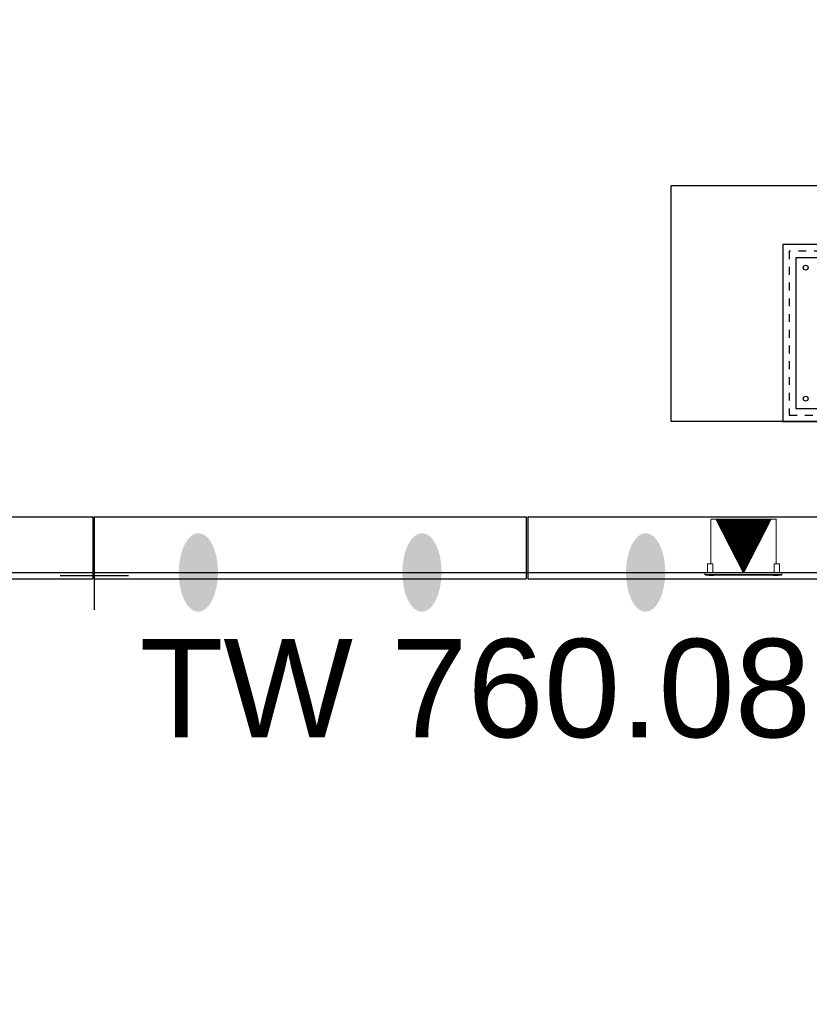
# Model space of a CAD drawing. Header units: feet. Extents: x 0 to 152508, y 0 to 59424.
# Tile 86 of 105: x 152329 to 152339, y 59397 to 59410. Entities that reach past the tile are written whole.
import ezdxf
from ezdxf import colors
from ezdxf.entities.mleader import LeaderData, LeaderLine
from ezdxf.math import Vec2, Vec3

# ---------------------------------------------------------------- set-up
doc = ezdxf.new("R2010")
doc.units = ezdxf.units.FT
doc.header["$LTSCALE"] = 0.05
doc.header["$MEASUREMENT"] = 0
doc.linetypes.add('Bridge plan$0$DGN Style 2', pattern=[26.762396, 16.057438, -10.704959])
doc.linetypes.add('Trellis Base$0$DASHED', pattern=[0.75, 0.5, -0.25])
for name, color, linetype, lineweight in [('Bridge plan$0$BR_P_Rail_Object', 251, 'Continuous', 30), ('Bridge plan$0$BR_P_Slab_Object', 2, 'Continuous', 30), ('Bridge plan$0$LT_P_Luminaires', 252, 'Continuous', 0), ('Bridge plan$0$new FSB deck grid - PV_P_Curb', 1, 'Continuous', 13), ('Bridge plan$0$VG_P_Cells', 252, 'Continuous', 13), ('Bridge plan$0$VG_P_Landscape_Limits', 252, 'Continuous', 0)]:
    doc.layers.add(name, color=color, linetype=linetype, lineweight=lineweight)
for name, color, linetype in [('L-ANNO-NOTE', 30, 'Continuous'), ('Trellis Base$0$L-ANNO-NOTE', 30, 'Continuous'), ('Trellis Base$0$L-SITE-FOUNDATION', 2, 'Continuous'), ('Trellis Base$0$L-SITE-STEEL COLUMN', 1, 'Continuous')]:
    doc.layers.add(name, color=color, linetype=linetype)
doc.styles.add('ARIAL', font='arial.ttf', dxfattribs={"width": 0.9})
doc.styles.add('Trellis Base$0$ARIAL', font='arial.ttf', dxfattribs={"width": 0.9})

# ---------------------------------------------------------------- blocks, each defined once
blk = doc.blocks.new('Bridge plan$0$WALL LIGHT PLAN_1')
at = {"layer": 'Bridge plan$0$LT_P_Luminaires', "linetype": 'Bridge plan$0$DGN Style 2'}
for p, q in [((-0.1996, 0.0831), (-0.1646, 0.3304)), ((-0.1646, 0.3304), (-0.1632, 0.3407)), ((-0.1632, 0.3407), (-0.1603, 0.3613)), ((-0.1543, 0.3658), (-0.1319, 0.3626)), ((-0.1543, 0.3658), (-0.1319, 0.3626)), ((-0.1319, 0.3626), (-0.0981, 0.3578)), ((-0.0981, 0.3578), (0.1935, 0.3166)), ((0.1935, 0.3166), (0.2273, 0.3118)), ((0.2498, 0.2718), (0.2148, 0.0245)), ((0.2273, 0.3118), (0.2497, 0.3087)), ((0.2273, 0.3118), (0.2497, 0.3087)), ((0.2498, 0.2718), (0.2513, 0.2821)), ((0.2513, 0.2821), (0.2542, 0.3027)), ((-0.221, 0.0834), (-0.2279, 0.0349)), ((-0.218, 0.0857), (-0.2051, 0.0839)), ((-0.2051, 0.0839), (-0.1885, 0.0815)), ((-0.188, 0.0664), (-0.1863, 0.0785)), ((-0.2438, 0.0335), (-0.2454, 0.0221)), ((-0.2454, 0.0221), (0.2419, -0.0468)), ((-0.2412, 0.0165), (-0.2454, 0.0221)), ((-0.2438, 0.0335), (0.2435, -0.0354)), ((0.2363, -0.051), (-0.2412, 0.0165)), ((-0.2344, 0.0321), (-0.2343, 0.0331)), ((-0.2343, 0.0331), (-0.224, 0.0317)), ((-0.224, 0.0317), (-0.2241, 0.0307)), ((-0.224, 0.0317), (0.224, -0.0317)), ((-0.2223, 0.0134), (-0.2225, 0.0116)), ((-0.2074, 0.0094), (-0.2225, 0.0116)), ((-0.2217, 0.0138), (-0.2223, 0.0134)), ((-0.2072, 0.0112), (-0.2223, 0.0134)), ((-0.1923, 0.0073), (-0.2074, 0.0094)), ((-0.1921, 0.0091), (-0.2072, 0.0112)), ((-0.1945, 0.0305), (-0.1908, 0.0564)), ((-0.1921, 0.0091), (-0.1925, 0.0096)), ((-0.1923, 0.0073), (-0.1921, 0.0091)), ((0.199, 0.0013), (0.1954, -0.0246)), ((0.2007, 0.0238), (0.199, 0.0116)), ((0.2037, 0.0261), (0.2203, 0.0237)), ((0.2203, 0.0237), (0.2332, 0.0219)), ((0.2286, -0.0296), (0.2355, 0.0189)), ((0.187, -0.0445), (0.1868, -0.0463)), ((0.2019, -0.0484), (0.1868, -0.0463)), ((0.1876, -0.0441), (0.187, -0.0445)), ((0.2021, -0.0467), (0.187, -0.0445)), ((0.1872, -0.0444), (0.1872, -0.0441)), ((0.217, -0.0506), (0.2019, -0.0484)), ((0.2172, -0.0488), (0.2021, -0.0467)), ((0.2172, -0.0488), (0.2168, -0.0482)), ((0.217, -0.0506), (0.2172, -0.0488)), ((0.2238, -0.0327), (0.224, -0.0317)), ((0.224, -0.0317), (0.2343, -0.0331)), ((0.2343, -0.0331), (0.2342, -0.0341)), ((0.2419, -0.0468), (0.2363, -0.051)), ((0.2435, -0.0354), (0.2419, -0.0468))]:
    blk.add_line(p, q, dxfattribs=at)
at = {"layer": 'Bridge plan$0$LT_P_Luminaires', "linetype": 'Bridge plan$0$DGN Style 2', "extrusion": (0, 0, -1), "flags": 128}
blk.add_lwpolyline([(0.1925, 0.0279), (0.1932, 0.0274), (0.1935, 0.0274)], dxfattribs=at)
at = {"layer": 'Bridge plan$0$LT_P_Luminaires', "linetype": 'Bridge plan$0$DGN Style 2'}
for centre, radius, start, end in [((-0.1551, 0.3606), 0.00525, 81.95, 171.95), ((0.249, 0.3035), 0.00525, 351.95, 81.95), ((-0.2184, 0.0831), 0.00267, 81.95, 171.95), ((-0.1381, 0.0465), 0.0537, 158.33012, 169.36715), ((-0.1889, 0.0789), 0.00267, 351.95, 81.95), ((-0.2305, 0.0353), 0.00267, 261.95, 351.95), ((-0.1928, 0.0297), 0.00245, 166.52476, 255.22723), ((-0.1951, 0.0312), 0.000856, 262.93255, 314.90953), ((-0.1913, 0.0309), 0.00326, 186.85341, 247.04629), ((0.1716, 0.0065), 0.0279, 349.36156, 10.59668), ((0.2034, 0.0234), 0.00267, 81.95, 171.95), ((0.2328, 0.0193), 0.00267, 351.95, 81.95), ((0.1923, -0.0233), 0.00326, 276.85383, 337.04617), ((0.1938, -0.0263), 0.00114, 193.83665, 250.47485), ((0.1961, -0.0242), 0.000851, 208.80795, 261.15081), ((0.2312, -0.03), 0.00267, 171.95, 261.95)]:
    blk.add_arc(centre, radius, start, end, dxfattribs=at)
blk = doc.blocks.new('*X77')
at = {"layer": 'Bridge plan$0$LT_P_Luminaires', "linetype": 'Bridge plan$0$DGN Style 2'}
for p, q in [((1828197.247, 711783.119), (1828197.538, 711783.239)), ((1828197.269, 711783.135), (1828197.537, 711783.245)), ((1828197.291, 711783.151), (1828197.536, 711783.252)), ((1828197.313, 711783.167), (1828197.536, 711783.258)), ((1828197.336, 711783.183), (1828197.535, 711783.264)), ((1828197.358, 711783.199), (1828197.534, 711783.271)), ((1828197.38, 711783.214), (1828197.533, 711783.277)), ((1828197.403, 711783.23), (1828197.532, 711783.283)), ((1828197.425, 711783.246), (1828197.531, 711783.29)), ((1828197.447, 711783.262), (1828197.53, 711783.296)), ((1828197.47, 711783.278), (1828197.529, 711783.303)), ((1828197.492, 711783.294), (1828197.528, 711783.309)), ((1828197.514, 711783.31), (1828197.527, 711783.315)), ((1828196.912, 711782.88), (1828197.552, 711783.143)), ((1828196.913, 711782.874), (1828197.553, 711783.137)), ((1828196.922, 711782.871), (1828197.554, 711783.13)), ((1828196.931, 711782.868), (1828197.555, 711783.124)), ((1828196.934, 711782.896), (1828197.551, 711783.15)), ((1828196.94, 711782.865), (1828197.556, 711783.118)), ((1828196.957, 711782.912), (1828197.55, 711783.156)), ((1828196.979, 711782.928), (1828197.549, 711783.162)), ((1828197.001, 711782.944), (1828197.549, 711783.169)), ((1828197.024, 711782.96), (1828197.548, 711783.175)), ((1828197.046, 711782.976), (1828197.547, 711783.181)), ((1828197.068, 711782.992), (1828197.546, 711783.188)), ((1828197.09, 711783.008), (1828197.545, 711783.194)), ((1828197.113, 711783.023), (1828197.544, 711783.201)), ((1828197.135, 711783.039), (1828197.543, 711783.207)), ((1828197.157, 711783.055), (1828197.542, 711783.213)), ((1828197.18, 711783.071), (1828197.541, 711783.22)), ((1828197.202, 711783.087), (1828197.54, 711783.226)), ((1828197.224, 711783.103), (1828197.539, 711783.232)), ((1828196.949, 711782.861), (1828197.557, 711783.111)), ((1828196.958, 711782.858), (1828197.558, 711783.105)), ((1828196.967, 711782.855), (1828197.559, 711783.099)), ((1828196.976, 711782.852), (1828197.56, 711783.092)), ((1828196.984, 711782.849), (1828197.561, 711783.086)), ((1828196.993, 711782.846), (1828197.561, 711783.079)), ((1828197.002, 711782.843), (1828197.562, 711783.073)), ((1828197.011, 711782.84), (1828197.563, 711783.067)), ((1828197.02, 711782.837), (1828197.564, 711783.06)), ((1828197.029, 711782.834), (1828197.565, 711783.054)), ((1828197.038, 711782.831), (1828197.566, 711783.048)), ((1828197.047, 711782.828), (1828197.567, 711783.041)), ((1828197.056, 711782.824), (1828197.568, 711783.035)), ((1828197.065, 711782.821), (1828197.569, 711783.028)), ((1828197.074, 711782.818), (1828197.57, 711783.022)), ((1828197.083, 711782.815), (1828197.571, 711783.016)), ((1828197.092, 711782.812), (1828197.572, 711783.009)), ((1828197.101, 711782.809), (1828197.573, 711783.003)), ((1828197.11, 711782.806), (1828197.574, 711782.997)), ((1828197.119, 711782.803), (1828197.574, 711782.99)), ((1828197.128, 711782.8), (1828197.575, 711782.984)), ((1828197.137, 711782.797), (1828197.576, 711782.977)), ((1828197.146, 711782.794), (1828197.577, 711782.971)), ((1828197.154, 711782.791), (1828197.578, 711782.965)), ((1828197.163, 711782.787), (1828197.579, 711782.958)), ((1828197.172, 711782.784), (1828197.58, 711782.952)), ((1828197.181, 711782.781), (1828197.581, 711782.946)), ((1828197.19, 711782.778), (1828197.582, 711782.939)), ((1828197.199, 711782.775), (1828197.583, 711782.933)), ((1828197.208, 711782.772), (1828197.584, 711782.926)), ((1828197.217, 711782.769), (1828197.585, 711782.92)), ((1828197.226, 711782.766), (1828197.586, 711782.914)), ((1828197.235, 711782.763), (1828197.586, 711782.907)), ((1828197.244, 711782.76), (1828197.587, 711782.901)), ((1828197.253, 711782.757), (1828197.588, 711782.894)), ((1828197.262, 711782.754), (1828197.589, 711782.888)), ((1828197.271, 711782.751), (1828197.59, 711782.882)), ((1828197.28, 711782.747), (1828197.591, 711782.875)), ((1828197.289, 711782.744), (1828197.592, 711782.869)), ((1828197.298, 711782.741), (1828197.593, 711782.863)), ((1828197.307, 711782.738), (1828197.594, 711782.856)), ((1828197.316, 711782.735), (1828197.595, 711782.85)), ((1828197.324, 711782.732), (1828197.596, 711782.843)), ((1828197.333, 711782.729), (1828197.597, 711782.837)), ((1828197.342, 711782.726), (1828197.598, 711782.831)), ((1828197.351, 711782.723), (1828197.599, 711782.824)), ((1828197.36, 711782.72), (1828197.599, 711782.818)), ((1828197.369, 711782.717), (1828197.6, 711782.812)), ((1828197.378, 711782.714), (1828197.601, 711782.805)), ((1828197.387, 711782.71), (1828197.602, 711782.799)), ((1828197.396, 711782.707), (1828197.603, 711782.792)), ((1828197.405, 711782.704), (1828197.604, 711782.786)), ((1828197.414, 711782.701), (1828197.605, 711782.78)), ((1828197.423, 711782.698), (1828197.606, 711782.773)), ((1828197.432, 711782.695), (1828197.607, 711782.767)), ((1828197.441, 711782.692), (1828197.608, 711782.761)), ((1828197.45, 711782.689), (1828197.609, 711782.754)), ((1828197.459, 711782.686), (1828197.61, 711782.748)), ((1828197.468, 711782.683), (1828197.611, 711782.741)), ((1828197.477, 711782.68), (1828197.611, 711782.735)), ((1828197.486, 711782.677), (1828197.612, 711782.729)), ((1828197.494, 711782.674), (1828197.613, 711782.722)), ((1828197.503, 711782.67), (1828197.614, 711782.716)), ((1828197.512, 711782.667), (1828197.615, 711782.71)), ((1828197.521, 711782.664), (1828197.616, 711782.703)), ((1828197.53, 711782.661), (1828197.617, 711782.697)), ((1828197.539, 711782.658), (1828197.618, 711782.69)), ((1828197.548, 711782.655), (1828197.619, 711782.684)), ((1828197.557, 711782.652), (1828197.62, 711782.678)), ((1828197.566, 711782.649), (1828197.621, 711782.671)), ((1828197.575, 711782.646), (1828197.622, 711782.665)), ((1828197.584, 711782.643), (1828197.623, 711782.659)), ((1828197.593, 711782.64), (1828197.623, 711782.652)), ((1828197.602, 711782.637), (1828197.624, 711782.646)), ((1828197.611, 711782.633), (1828197.625, 711782.639)), ((1828197.62, 711782.63), (1828197.626, 711782.633))]:
    blk.add_line(p, q, dxfattribs=at)
blk = doc.blocks.new('Bridge plan')
at = {"layer": 'Bridge plan$0$BR_P_Rail_Object', "lineweight": -3}
h = blk.add_hatch(color=256, dxfattribs=at)
edge = h.paths.add_edge_path(flags=0)
edge.add_ellipse((1828070.433, 711604.226), major_axis=(0.002, 0.5), ratio=0.5, start_angle=0, end_angle=360)
h = blk.add_hatch(color=256, dxfattribs=at)
edge = h.paths.add_edge_path(flags=0)
edge.add_ellipse((1828073.276, 711604.226), major_axis=(0.002, 0.5), ratio=0.5, start_angle=0, end_angle=360)
h = blk.add_hatch(color=256, dxfattribs=at)
edge = h.paths.add_edge_path(flags=0)
edge.add_ellipse((1828076.12, 711604.226), major_axis=(0.002, 0.5), ratio=0.5, start_angle=0, end_angle=360)
at = {"layer": 'Bridge plan$0$BR_P_Slab_Object', "lineweight": -3, "extrusion": (0, 0, -1)}
blk.add_arc((-1828092.207, 711610.232), 45, 273.4727, 1.2993, dxfattribs=at)
at = {"layer": 'Bridge plan$0$LT_P_Luminaires', "lineweight": -3, "flags": 128}
blk.add_lwpolyline([(1828077.364, 711604.226), (1828077.015, 711604.904), (1828077.713, 711604.904)], close=True, dxfattribs=at)
at = {"layer": 'Bridge plan$0$new FSB deck grid - PV_P_Curb', "lineweight": -3, "extrusion": (0, 0, -1)}
blk.add_arc((-1828092.207, 711610.232), 44.5, 273.7491, 1.2993, dxfattribs=at)
at = {"layer": 'Bridge plan$0$VG_P_Cells', "lineweight": -3}
for p, q in [((1828062.101, 711604.935), (1828069.09, 711604.935)), ((1828069.09, 711604.935), (1828069.09, 711604.143)), ((1828069.11, 711604.935), (1828069.11, 711604.143)), ((1828069.11, 711604.935), (1828074.599, 711604.935)), ((1828074.599, 711604.935), (1828074.599, 711604.143)), ((1828074.62, 711604.935), (1828074.62, 711604.143)), ((1828074.62, 711604.935), (1828081.608, 711604.935)), ((1828063.601, 711604.143), (1828069.09, 711604.143)), ((1828069.11, 711604.143), (1828074.599, 711604.143)), ((1828074.62, 711604.143), (1828080.108, 711604.143))]:
    blk.add_line(p, q, dxfattribs=at)
at = {"layer": 'Bridge plan$0$VG_P_Landscape_Limits', "lineweight": -3, "ltscale": 12}
blk.add_line((1828063.601, 711604.226), (1828080.108, 711604.226), dxfattribs=at)
at = {"layer": 'Bridge plan$0$LT_P_Luminaires', "lineweight": -3, "extrusion": (0, 0, -1), "xscale": 1.989670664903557, "yscale": 1.989670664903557, "zscale": 1.989670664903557, "rotation": 8.050230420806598}
blk.add_blockref('Bridge plan$0$WALL LIGHT PLAN_1', (-1828077.364, 711604.226), dxfattribs=at)
at = {"layer": 'Bridge plan$0$LT_P_Luminaires', "lineweight": -3, "rotation": 81.7392783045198}
blk.add_blockref('*X77', (2269803.818, -1199891.662), dxfattribs=at)
blk = doc.blocks.new('SpotElev')
at = {"color": 11, "linetype": 'Continuous'}
for points in [[(0, 0.02217), (0, -0.02111)], [(0.02164, 0.00053), (-0.02164, 0.00053)]]:
    blk.add_lwpolyline(points, dxfattribs=at)
at = {"color": 11, "linetype": 'Continuous', "style": 'ARIAL'}
blk.add_attdef('SPOT', (0.03067, 0.0103, -465.895), '', height=0.0625, dxfattribs=at)
blk = doc.blocks.new('Trellis Base')
at = {"layer": 'Trellis Base$0$L-SITE-FOUNDATION'}
for points in [[(152340.383, 59404.88), (152337.383, 59404.88), (152337.383, 59407.88), (152340.383, 59407.88)], [(152338.8, 59407.13), (152338.8, 59404.88), (152340.383, 59404.88), (152340.383, 59407.13)]]:
    blk.add_lwpolyline(points, close=True, dxfattribs=at)
at = {"layer": 'Trellis Base$0$L-SITE-FOUNDATION', "linetype": 'Trellis Base$0$DASHED'}
blk.add_lwpolyline([(152338.883, 59407.047), (152338.883, 59404.963), (152340.3, 59404.963), (152340.3, 59407.047)], close=True, dxfattribs=at)
at = {"layer": 'Trellis Base$0$L-SITE-STEEL COLUMN'}
blk.add_lwpolyline([(152338.966, 59406.963), (152338.966, 59405.047), (152340.216, 59405.047), (152340.216, 59406.963)], close=True, dxfattribs=at)
for centre in [(152339.091, 59406.838), (152339.091, 59405.172)]:
    blk.add_circle(centre, 0.0312, dxfattribs=at)
blk.add_blockref('Bridge plan', (-1675739.063, -652201.263))
at = {"layer": 'Trellis Base$0$L-ANNO-NOTE'}
ml = blk.add_multileader_mtext('Standard', dxfattribs=at)
ml.set_content('W. LIVINGSTON AVENUE', color=11, style='Trellis Base$0$ARIAL')
ml.set_leader_properties()
ml.build(insert=Vec2(0, 0))
ml.multileader.update_dxf_attribs({"has_dogleg": 0, "dogleg_length": 0.36, "arrow_head_size": 1.25, "scale": 10})
ctx = ml.context
ctx.base_point, ctx.scale, ctx.char_height, ctx.arrow_head_size, ctx.landing_gap_size, ctx.plane_origin, ctx.plane_x_axis, ctx.plane_y_axis = Vec3(152493.433, 59387.87), 10, 1.25, 1.25, 0.5, Vec3(152496.482, 59382.314), Vec3(0.234739, 0.972058), Vec3(-0.972058, 0.234739)
notes = []
notes.append((ctx, [(0, (0, 0, 0), (0, 0), (1, 0), 1, [])]))
ctx.mtext.insert, ctx.mtext.text_direction, ctx.mtext.rotation, ctx.mtext.flow_direction = Vec3(152492.933, 59388.505), Vec3(0.234739, 0.972058), 1.333846, 5
for ctx, leaders in notes:
    for number, flags, end, landing, length, lines in leaders:
        leader = LeaderData()
        leader.index, (leader.has_last_leader_line, leader.has_dogleg_vector, leader.attachment_direction) = number, flags
        leader.last_leader_point, leader.dogleg_vector, leader.dogleg_length = Vec3(end), Vec3(landing), length
        for number, points, colour, breaks in lines:
            line = LeaderLine()
            line.index, line.vertices, line.color, line.breaks = number, Vec3.list(points), colors.encode_raw_color(colour), breaks
            leader.lines.append(line)
        ctx.leaders.append(leader)

msp = doc.modelspace()

# ---------------------------------------------------------------- block references
msp.add_blockref('Trellis Base', (0, 0))
at = {"layer": 'L-ANNO-NOTE'}
ref = msp.add_blockref('SpotElev', (152330.047, 59402.911), dxfattribs=dict(at, xscale=20, yscale=20, zscale=20))
ref.add_attrib('SPOT', 'TW 760.08', (152330.621, 59400.868, -18635.8), dxfattribs={"layer": '0', "color": 11, "linetype": 'Continuous', "height": 1.25, "style": 'ARIAL'})

doc.saveas('drawing.dxf')
